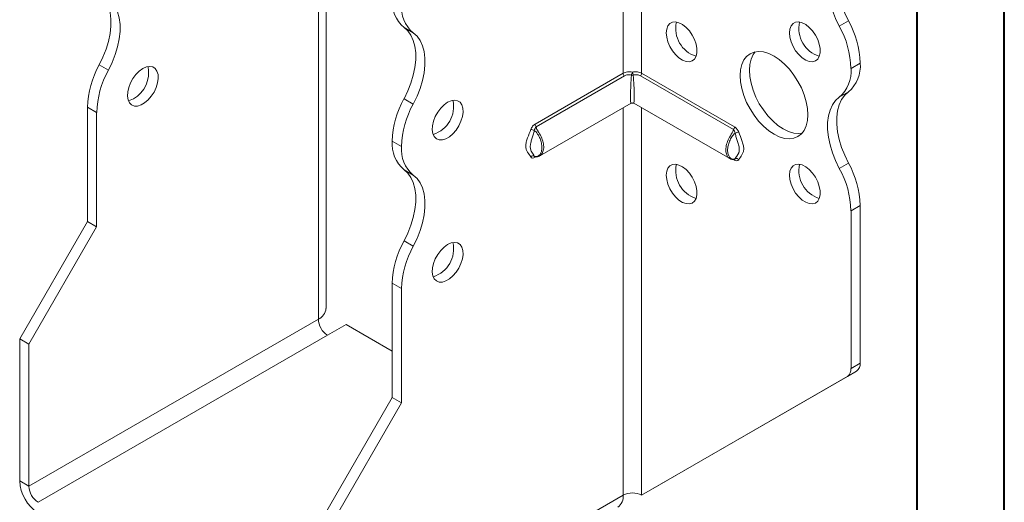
# Model space of a CAD drawing. Header units: millimetres. Extents: x 0 to 210, y 0 to 297.
# Tile 3 of 10: x 154 to 210, y 56 to 84. Entities that reach past the tile are written whole.
import ezdxf

# ---------------------------------------------------------------- set-up
doc = ezdxf.new("R2010")
doc.units = ezdxf.units.MM

msp = doc.modelspace()

# ---------------------------------------------------------------- linework, layer by layer
at = {"color": 7, "linetype": 'Continuous', "lineweight": 40}
for p, q in [((210.079, 0.215), (210.079, 297.215)), ((205.079, 5.215), (205.079, 292.215))]:
    msp.add_line(p, q, dxfattribs=at)
at = {"color": 7, "linetype": 'Continuous', "lineweight": 15}
for p, q in [((171.134, 66.924), (171.134, 89.073)), ((170.694, 66.312), (170.694, 88.461)), ((188.195, 86.621), (188.195, 80.433)), ((189.256, 80.433), (189.256, 86.621)), ((200.601, 83.138), (201.132, 83.444)), ((176.142, 82.75), (175.612, 83.056)), ((158.111, 80.91), (158.641, 80.604)), ((201.807, 81.012), (201.277, 80.706)), ((201.277, 80.706), (201.807, 81.012)), ((201.807, 81.012), (201.807, 81.012)), ((183.134, 77.511), (188.195, 80.433)), ((188.263, 80.279), (183.201, 77.357)), ((194.522, 77.2), (189.188, 80.279)), ((189.256, 80.433), (194.589, 77.354)), ((201.277, 80.706), (201.277, 80.706)), ((201.132, 79.361), (200.601, 79.055)), ((175.612, 78.973), (176.142, 78.667)), ((183.403, 75.689), (188.65, 78.718)), ((188.8, 78.718), (194.32, 75.532)), ((157.966, 78.174), (157.436, 78.48)), ((157.436, 71.927), (157.436, 78.48)), ((157.966, 71.621), (157.966, 78.174)), ((188.195, 78.455), (188.195, 56.209)), ((189.256, 56.209), (189.256, 78.455)), ((175.467, 76.236), (174.937, 76.542)), ((174.937, 76.541), (174.937, 76.542)), ((174.937, 76.541), (175.467, 76.235)), ((175.467, 76.235), (175.467, 76.236)), ((183.114, 75.653), (183.094, 75.674)), ((183.181, 75.634), (183.134, 75.606)), ((194.589, 75.449), (194.541, 75.477)), ((194.629, 75.517), (194.609, 75.495)), ((200.601, 74.972), (201.132, 75.278)), ((176.142, 74.585), (175.612, 74.891)), ((201.807, 72.848), (201.277, 72.542)), ((201.277, 72.542), (201.277, 63.489)), ((201.807, 72.848), (201.807, 63.795)), ((153.547, 65.191), (157.436, 71.927)), ((157.966, 71.621), (157.436, 71.927)), ((154.077, 64.885), (157.966, 71.621)), ((175.612, 70.807), (176.142, 70.501)), ((175.467, 68.071), (174.937, 68.377)), ((174.937, 61.824), (174.937, 68.377)), ((175.467, 61.518), (175.467, 68.071)), ((170.694, 66.312), (154.077, 56.719)), ((171.225, 65.394), (172.285, 66.006)), ((174.937, 64.475), (172.285, 66.006)), ((153.547, 65.191), (154.077, 64.885)), ((153.547, 57.025), (153.547, 65.191)), ((154.607, 55.801), (171.225, 65.394)), ((154.077, 56.719), (154.077, 64.885)), ((189.786, 56.515), (201.6, 63.337)), ((201.6, 63.337), (201.069, 63.031)), ((201.277, 63.489), (201.807, 63.795)), ((189.256, 56.209), (201.069, 63.031)), ((171.048, 55.088), (174.937, 61.824)), ((174.937, 61.824), (175.467, 61.518)), ((171.578, 54.782), (175.467, 61.518)), ((153.547, 57.025), (154.077, 56.719)), ((171.578, 46.616), (188.195, 56.209)), ((188.195, 56.209), (188.195, 56.209)), ((189.256, 56.209), (189.786, 56.515))]:
    msp.add_line(p, q, dxfattribs=at)
at = {"color": 7, "linetype": 'Continuous', "lineweight": 15, "flags": 128}
for points in [[(200.601, 83.138), (200.385, 83.582), (200.207, 84.035), (200.071, 84.488), (199.978, 84.933), (199.932, 85.362), (199.932, 85.768), (199.978, 86.144), (200.071, 86.483), (200.207, 86.778), (200.385, 87.025), (200.601, 87.22)], [(201.132, 87.527), (200.915, 87.332), (200.737, 87.084), (200.601, 86.789), (200.509, 86.45), (200.462, 86.075), (200.462, 85.669), (200.509, 85.239), (200.601, 84.794), (200.737, 84.341), (200.915, 83.889), (201.132, 83.444)], [(158.111, 84.994), (158.328, 84.799), (158.506, 84.552), (158.642, 84.256), (158.734, 83.917), (158.781, 83.542), (158.781, 83.136), (158.734, 82.706), (158.642, 82.261), (158.506, 81.808), (158.328, 81.355), (158.111, 80.91)], [(158.641, 80.604), (158.858, 81.049), (159.036, 81.502), (159.172, 81.955), (159.264, 82.4), (159.311, 82.83), (159.311, 83.236), (159.264, 83.611), (159.172, 83.95), (159.036, 84.245), (158.858, 84.493), (158.641, 84.688)], [(190.67, 82.747), (190.694, 82.968), (190.764, 83.151), (190.877, 83.283), (191.026, 83.36), (191.204, 83.376), (191.4, 83.33), (191.605, 83.226), (191.807, 83.068), (191.996, 82.865), (192.16, 82.629), (192.292, 82.371), (192.384, 82.106), (192.432, 81.848), (192.432, 81.611), (192.384, 81.408), (192.292, 81.249), (192.16, 81.144), (191.996, 81.097), (191.807, 81.112), (191.605, 81.188), (191.4, 81.32), (191.204, 81.501), (191.026, 81.722), (190.877, 81.971), (190.764, 82.234), (190.694, 82.498), (190.67, 82.747)], [(197.741, 82.747), (197.765, 82.969), (197.835, 83.151), (197.948, 83.284), (198.097, 83.361), (198.275, 83.376), (198.471, 83.331), (198.676, 83.226), (198.878, 83.069), (199.067, 82.866), (199.231, 82.629), (199.363, 82.372), (199.455, 82.107), (199.503, 81.849), (199.503, 81.612), (199.455, 81.409), (199.363, 81.25), (199.231, 81.145), (199.067, 81.098), (198.878, 81.113), (198.676, 81.189), (198.471, 81.321), (198.275, 81.502), (198.097, 81.723), (197.948, 81.972), (197.835, 82.235), (197.765, 82.498), (197.741, 82.747)], [(175.612, 78.973), (175.829, 79.418), (176.007, 79.871), (176.143, 80.324), (176.235, 80.769), (176.282, 81.198), (176.282, 81.604), (176.235, 81.98), (176.143, 82.318), (176.006, 82.614), (175.828, 82.861), (175.612, 83.056)], [(176.142, 78.667), (176.359, 79.112), (176.537, 79.565), (176.673, 80.018), (176.765, 80.463), (176.812, 80.892), (176.812, 81.298), (176.765, 81.674), (176.673, 82.012), (176.537, 82.308), (176.359, 82.555), (176.142, 82.75)], [(194.913, 80.298), (194.937, 80.635), (195.008, 80.936), (195.125, 81.195), (195.284, 81.403), (195.482, 81.557), (195.714, 81.651), (195.974, 81.685), (196.256, 81.657), (196.553, 81.568), (196.857, 81.42), (197.161, 81.217), (197.458, 80.964), (197.74, 80.666), (198, 80.332), (198.232, 79.969), (198.43, 79.587), (198.59, 79.194), (198.706, 78.801), (198.778, 78.417), (198.802, 78.052), (198.778, 77.715), (198.706, 77.413), (198.59, 77.155), (198.43, 76.947), (198.232, 76.793), (198, 76.699), (197.74, 76.665), (197.458, 76.692), (197.161, 76.782), (196.857, 76.929), (196.553, 77.133), (196.256, 77.386), (195.974, 77.684), (195.714, 78.018), (195.482, 78.381), (195.284, 78.763), (195.125, 79.156), (195.008, 79.549), (194.937, 79.932), (194.913, 80.298)], [(195.773, 81.665), (195.655, 81.501), (195.538, 81.243), (195.467, 80.941), (195.443, 80.604), (195.467, 80.239), (195.538, 79.855), (195.655, 79.462), (195.814, 79.069), (196.012, 78.687), (196.244, 78.324), (196.505, 77.99), (196.787, 77.692), (197.083, 77.439), (197.387, 77.236), (197.692, 77.088), (197.988, 76.999), (198.27, 76.971), (198.471, 76.991)], [(160.618, 80.705), (160.414, 80.559), (160.221, 80.367), (160.05, 80.138), (159.909, 79.884), (159.806, 79.62), (159.747, 79.359), (159.736, 79.115), (159.771, 78.902), (159.852, 78.732), (159.975, 78.612), (160.132, 78.551), (160.316, 78.55), (160.515, 78.611), (160.721, 78.729), (160.92, 78.899), (161.104, 79.112), (161.261, 79.355), (161.383, 79.615), (161.465, 79.88), (161.5, 80.134), (161.488, 80.364), (161.429, 80.557), (161.327, 80.703), (161.186, 80.794), (161.015, 80.825), (160.822, 80.795), (160.618, 80.705)], [(201.132, 79.361), (200.915, 79.166), (200.737, 78.919), (200.601, 78.623), (200.509, 78.285), (200.462, 77.909), (200.462, 77.503), (200.509, 77.074), (200.601, 76.629), (200.737, 76.176), (200.915, 75.723), (201.132, 75.278)], [(160.088, 78.969), (159.884, 78.879), (159.787, 78.857)], [(178.119, 78.767), (177.915, 78.622), (177.722, 78.429), (177.551, 78.2), (177.41, 77.946), (177.307, 77.682), (177.248, 77.421), (177.236, 77.178), (177.272, 76.965), (177.353, 76.794), (177.476, 76.675), (177.633, 76.613), (177.816, 76.613), (178.016, 76.673), (178.221, 76.792), (178.421, 76.962), (178.604, 77.174), (178.762, 77.417), (178.884, 77.678), (178.966, 77.942), (179.001, 78.196), (178.989, 78.426), (178.93, 78.619), (178.828, 78.765), (178.687, 78.856), (178.515, 78.887), (178.323, 78.857), (178.119, 78.767)], [(200.601, 74.972), (200.385, 75.417), (200.207, 75.87), (200.071, 76.323), (199.978, 76.768), (199.932, 77.197), (199.932, 77.603), (199.978, 77.979), (200.071, 78.317), (200.207, 78.613), (200.385, 78.86), (200.601, 79.055)], [(190.67, 74.581), (190.694, 74.803), (190.764, 74.985), (190.877, 75.118), (191.026, 75.195), (191.204, 75.21), (191.4, 75.165), (191.605, 75.06), (191.807, 74.903), (191.996, 74.7), (192.16, 74.463), (192.292, 74.206), (192.384, 73.941), (192.432, 73.683), (192.432, 73.446), (192.384, 73.243), (192.292, 73.084), (192.16, 72.979), (191.996, 72.932), (191.807, 72.947), (191.605, 73.022), (191.4, 73.155), (191.204, 73.336), (191.026, 73.557), (190.877, 73.806), (190.764, 74.069), (190.694, 74.332), (190.67, 74.581)], [(197.741, 74.582), (197.765, 74.804), (197.835, 74.986), (197.948, 75.119), (198.097, 75.195), (198.275, 75.211), (198.471, 75.166), (198.676, 75.061), (198.878, 74.903), (199.067, 74.701), (199.231, 74.464), (199.363, 74.206), (199.455, 73.941), (199.503, 73.683), (199.503, 73.446), (199.455, 73.243), (199.363, 73.085), (199.231, 72.979), (199.067, 72.933), (198.878, 72.948), (198.676, 73.023), (198.471, 73.155), (198.275, 73.337), (198.097, 73.558), (197.948, 73.807), (197.835, 74.07), (197.765, 74.333), (197.741, 74.582)], [(175.612, 70.807), (175.828, 71.252), (176.006, 71.705), (176.143, 72.158), (176.235, 72.603), (176.282, 73.033), (176.282, 73.439), (176.235, 73.814), (176.143, 74.153), (176.006, 74.448), (175.828, 74.696), (175.612, 74.891)], [(176.142, 70.501), (176.359, 70.946), (176.537, 71.399), (176.673, 71.852), (176.765, 72.297), (176.812, 72.726), (176.812, 73.133), (176.765, 73.508), (176.673, 73.847), (176.537, 74.142), (176.359, 74.39), (176.142, 74.585)], [(178.119, 70.602), (177.915, 70.456), (177.722, 70.264), (177.551, 70.035), (177.41, 69.781), (177.307, 69.517), (177.248, 69.256), (177.236, 69.012), (177.272, 68.799), (177.353, 68.629), (177.476, 68.509), (177.633, 68.448), (177.816, 68.447), (178.016, 68.508), (178.221, 68.626), (178.421, 68.796), (178.604, 69.008), (178.762, 69.252), (178.884, 69.512), (178.966, 69.777), (179.001, 70.031), (178.989, 70.261), (178.93, 70.454), (178.828, 70.6), (178.687, 70.691), (178.515, 70.722), (178.323, 70.692), (178.119, 70.602)]]:
    msp.add_lwpolyline(points, dxfattribs=at)
at = {"color": 7, "linetype": 'Continuous', "lineweight": 15}
for centre, radius, start, end in [((176.889, 84.542), 1.959, 175.1625, 229.3233), ((177.419, 84.236), 1.959, 175.1625, 229.3233), ((192.877, 83), 1.665, 167.1674, 252.8273), ((199.948, 83.001), 1.665, 167.1674, 252.8273), ((195.967, 80.541), 5.312, 1.7823, 29.2631), ((196.498, 80.847), 5.312, 1.7823, 29.2631), ((162.742, 78.315), 5.308, 150.7326, 178.2173), ((199.855, 80.847), 1.959, 310.6767, 4.8375), ((163.272, 78.009), 5.308, 150.7326, 178.2173), ((159.219, 80.471), 1.734, 300.0386, 11.5303), ((188.429, 80.444), 0.234, 182.8756, 224.8492), ((189.281, 80.219), 0.618, 153.927, 169.7741), ((188.725, 80.595), 0.272, 258.7299, 281.2701), ((188.17, 80.219), 0.618, 10.2259, 26.073), ((189.022, 80.444), 0.234, 315.1508, 357.1244), ((199.325, 80.541), 1.959, 310.6767, 4.8375), ((180.246, 76.377), 5.312, 150.7369, 178.2177), ((180.776, 76.071), 5.312, 150.7369, 178.2177), ((176.796, 78.51), 1.665, 287.1728, 12.8326), ((188.725, 78.588), 0.15, 64.4071, 115.9433), ((183.368, 77.523), 0.234, 182.8756, 224.8492), ((182.849, 76.724), 0.489, 59.8606, 84.9833), ((194.356, 77.365), 0.234, 315.1508, 357.1244), ((194.874, 76.567), 0.489, 95.0167, 120.1394), ((176.889, 76.376), 1.959, 175.1625, 229.3233), ((177.419, 76.07), 1.959, 175.1625, 229.3233), ((183.023, 75.524), 0.167, 64.571, 141.9688), ((183.234, 75.609), 0.101, 156.3759, 181.4771), ((192.877, 74.835), 1.665, 167.1674, 252.8273), ((194.486, 75.451), 0.103, 358.7116, 20.6866), ((194.7, 75.367), 0.167, 38.0312, 115.429), ((199.948, 74.835), 1.665, 167.1674, 252.8273), ((196.501, 72.683), 5.308, 1.7827, 29.2674), ((195.971, 72.376), 5.308, 1.7827, 29.2674), ((180.243, 68.212), 5.308, 150.7326, 178.2173), ((176.796, 70.344), 1.665, 287.1728, 12.8326), ((180.773, 67.906), 5.308, 150.7326, 178.2173), ((170.383, 66.999), 0.754, 294.3747, 354.3052), ((171.846, 66.364), 1.153, 182.6055, 237.3945), ((200.776, 63.44), 0.503, 305.698, 5.6204), ((201.306, 63.746), 0.503, 305.698, 5.6204), ((155.85, 57.13), 2.305, 182.6055, 237.3945), ((155.229, 56.772), 1.153, 182.6055, 237.3945), ((187.46, 56.128), 0.739, 305.0133, 6.2988), ((188.725, 55.186), 1.153, 62.6097, 117.3903)]:
    msp.add_arc(centre, radius, start, end, dxfattribs=at)
for major_axis, start_param, end_param in [((0.078, 1.314), 1.3458, 3.177797), ((-0.078, 1.314), 3.105389, 4.937386)]:
    msp.add_ellipse((188.725, 80.032), major_axis=major_axis, ratio=0.054973, start_param=start_param, end_param=end_param, dxfattribs=at)
for points, knots in [([(188.195, 80.433), (188.231, 80.453), (188.269, 80.47), (188.351, 80.497), (188.396, 80.506), (188.532, 80.522), (188.63, 80.516), (188.725, 80.491)], [0, 0, 0, 0, 0.25, 0.25, 0.5, 0.5, 1, 1, 1, 1]), ([(188.672, 80.329), (188.599, 80.349), (188.523, 80.353), (188.383, 80.334), (188.319, 80.311), (188.263, 80.279)], [0, 0, 0, 0, 0.5, 0.5, 1, 1, 1, 1]), ([(188.725, 80.491), (188.821, 80.516), (188.918, 80.522), (189.055, 80.506), (189.1, 80.497), (189.182, 80.47), (189.22, 80.453), (189.256, 80.433)], [0, 0, 0, 0, 0.5, 0.5, 0.75, 0.75, 1, 1, 1, 1]), ([(189.188, 80.279), (189.132, 80.311), (189.067, 80.334), (188.927, 80.353), (188.852, 80.349), (188.778, 80.329)], [0, 0, 0, 0, 0.5, 0.5, 1, 1, 1, 1]), ([(188.725, 78.724), (188.684, 78.713), (188.641, 78.703), (188.6, 78.689), (188.6, 78.689)], [0, 0, 0, 0, 0.982695, 1, 1, 1, 1]), ([(188.851, 78.689), (188.851, 78.689), (188.81, 78.703), (188.767, 78.713), (188.725, 78.724)], [0, 0, 0, 0, 0.017305, 1, 1, 1, 1]), ([(183.134, 77.511), (183.084, 77.482), (183.036, 77.44), (182.95, 77.336), (182.914, 77.275), (182.891, 77.211)], [0, 0, 0, 0, 0.5, 0.5, 1, 1, 1, 1]), ([(182.891, 75.627), (182.834, 75.722), (182.766, 75.805), (182.68, 75.948), (182.654, 75.999), (182.615, 76.114), (182.603, 76.181), (182.603, 76.326), (182.615, 76.404), (182.654, 76.565), (182.68, 76.645), (182.766, 76.887), (182.834, 77.049), (182.891, 77.211)], [0, 0, 0, 0, 0.25, 0.25, 0.375, 0.375, 0.5, 0.5, 0.625, 0.625, 0.75, 0.75, 1, 1, 1, 1]), ([(183.094, 77.147), (183.079, 77.064), (183.057, 76.984), (183.008, 76.823), (182.982, 76.744), (182.932, 76.586), (182.908, 76.507), (182.87, 76.351), (182.858, 76.273), (182.858, 76.135), (182.87, 76.075), (182.907, 75.976), (182.932, 75.934), (182.982, 75.855), (183.008, 75.819), (183.057, 75.747), (183.079, 75.712), (183.094, 75.674)], [0, 0, 0, 0, 0.125, 0.125, 0.25, 0.25, 0.375, 0.375, 0.5, 0.5, 0.625, 0.625, 0.75, 0.75, 0.875, 0.875, 1, 1, 1, 1]), ([(183.094, 77.147), (183.103, 77.189), (183.123, 77.229), (183.161, 77.3), (183.18, 77.332), (183.201, 77.357)], [0, 0, 0, 0, 0.5, 0.5, 1, 1, 1, 1]), ([(183.094, 75.674), (183.129, 75.652), (183.166, 75.648), (183.23, 75.65), (183.259, 75.658), (183.34, 75.69), (183.385, 75.728), (183.457, 75.823), (183.485, 75.882), (183.521, 76.015), (183.53, 76.09), (183.53, 76.249), (183.521, 76.333), (183.484, 76.509), (183.457, 76.597), (183.385, 76.774), (183.34, 76.863), (183.259, 76.986), (183.229, 77.025), (183.165, 77.096), (183.129, 77.128), (183.094, 77.147)], [0, 0, 0, 0, 0.0625, 0.0625, 0.125, 0.125, 0.25, 0.25, 0.375, 0.375, 0.5, 0.5, 0.625, 0.625, 0.75, 0.75, 0.875, 0.875, 0.9375, 0.9375, 1, 1, 1, 1]), ([(183.201, 77.357), (183.207, 77.323), (183.218, 77.262), (183.265, 77.181), (183.358, 77.034), (183.496, 76.796), (183.616, 76.457), (183.65, 76.131), (183.584, 75.88), (183.489, 75.733), (183.422, 75.707), (183.409, 75.702)], [0, 0, 0, 0, 0.05813, 0.10424, 0.134523, 0.304286, 0.473633, 0.642898, 0.818196, 0.966582, 1, 1, 1, 1]), ([(194.319, 75.545), (194.302, 75.551), (194.238, 75.575), (194.172, 75.675), (194.106, 75.83), (194.075, 76.044), (194.12, 76.351), (194.252, 76.691), (194.402, 76.934), (194.505, 77.101), (194.516, 77.165), (194.522, 77.2)], [0, 0, 0, 0, 0.043825, 0.17176, 0.245552, 0.385758, 0.554412, 0.723102, 0.89197, 0.940627, 1, 1, 1, 1]), ([(194.629, 76.99), (194.594, 76.971), (194.558, 76.939), (194.494, 76.868), (194.464, 76.829), (194.383, 76.706), (194.338, 76.617), (194.266, 76.441), (194.239, 76.351), (194.202, 76.177), (194.193, 76.093), (194.193, 75.932), (194.202, 75.858), (194.238, 75.724), (194.266, 75.665), (194.338, 75.57), (194.383, 75.533), (194.465, 75.5), (194.494, 75.493), (194.558, 75.491), (194.594, 75.495), (194.629, 75.517)], [0, 0, 0, 0, 0.0625, 0.0625, 0.125, 0.125, 0.25, 0.25, 0.375, 0.375, 0.5, 0.5, 0.625, 0.625, 0.75, 0.75, 0.875, 0.875, 0.9375, 0.9375, 1, 1, 1, 1]), ([(194.522, 77.2), (194.543, 77.175), (194.562, 77.143), (194.6, 77.072), (194.62, 77.032), (194.629, 76.99)], [0, 0, 0, 0, 0.5, 0.5, 1, 1, 1, 1]), ([(194.832, 77.054), (194.809, 77.118), (194.773, 77.18), (194.688, 77.282), (194.639, 77.325), (194.589, 77.354)], [0, 0, 0, 0, 0.5, 0.5, 1, 1, 1, 1]), ([(194.629, 75.517), (194.644, 75.555), (194.667, 75.59), (194.715, 75.662), (194.742, 75.698), (194.792, 75.777), (194.816, 75.82), (194.853, 75.92), (194.865, 75.98), (194.865, 76.118), (194.852, 76.195), (194.815, 76.351), (194.791, 76.43), (194.741, 76.588), (194.715, 76.667), (194.666, 76.827), (194.644, 76.907), (194.629, 76.99)], [0, 0, 0, 0, 0.125, 0.125, 0.25, 0.25, 0.375, 0.375, 0.5, 0.5, 0.625, 0.625, 0.75, 0.75, 0.875, 0.875, 1, 1, 1, 1]), ([(194.832, 77.054), (194.889, 76.892), (194.957, 76.73), (195.043, 76.487), (195.069, 76.406), (195.108, 76.246), (195.12, 76.167), (195.12, 76.022), (195.108, 75.957), (195.069, 75.842), (195.043, 75.791), (194.957, 75.648), (194.889, 75.565), (194.832, 75.469)], [0, 0, 0, 0, 0.25, 0.25, 0.375, 0.375, 0.5, 0.5, 0.625, 0.625, 0.75, 0.75, 1, 1, 1, 1]), ([(194.7, 75.639), (194.713, 75.655), (194.735, 75.684), (194.792, 75.786), (194.816, 75.829)], [0, 0, 0, 0, 0.576281, 1, 1, 1, 1]), ([(194.848, 75.922), (194.848, 75.919), (194.845, 75.875), (194.815, 75.823), (194.779, 75.762), (194.761, 75.732)], [0, 0, 0, 0, 0.025769, 0.516815, 1, 1, 1, 1]), ([(182.891, 75.627), (182.914, 75.589), (182.95, 75.569), (183.035, 75.564), (183.084, 75.578), (183.134, 75.606)], [0, 0, 0, 0, 0.5, 0.5, 1, 1, 1, 1]), ([(183.108, 75.655), (183.108, 75.655), (183.105, 75.655), (183.111, 75.653), (183.115, 75.651)], [0, 0, 0, 0, 0.199757, 1, 1, 1, 1]), ([(183.115, 75.654), (183.117, 75.652), (183.134, 75.639), (183.17, 75.634), (183.219, 75.63), (183.289, 75.64), (183.361, 75.66), (183.402, 75.692), (183.413, 75.7)], [0, 0, 0, 0, 0.021254, 0.161656, 0.261204, 0.483036, 0.866412, 1, 1, 1, 1]), ([(194.315, 75.538), (194.352, 75.518), (194.413, 75.484), (194.494, 75.474), (194.557, 75.475), (194.592, 75.49), (194.608, 75.497)], [0, 0, 0, 0, 0.4261795, 0.7076734, 0.8583433, 1, 1, 1, 1]), ([(194.589, 75.449), (194.639, 75.421), (194.687, 75.407), (194.773, 75.411), (194.809, 75.432), (194.832, 75.469)], [0, 0, 0, 0, 0.5, 0.5, 1, 1, 1, 1]), ([(194.751, 75.715), (194.747, 75.709), (194.704, 75.636), (194.648, 75.556), (194.597, 75.485)], [0, 0, 0, 0, 0.093455, 1, 1, 1, 1]), ([(194.609, 75.495), (194.609, 75.495), (194.612, 75.497), (194.612, 75.497), (194.613, 75.497)], [0, 0, 0, 0, 0.027247, 1, 1, 1, 1])]:
    msp.add_open_spline(points, degree=3, knots=knots, dxfattribs=at)

doc.saveas('drawing.dxf')
